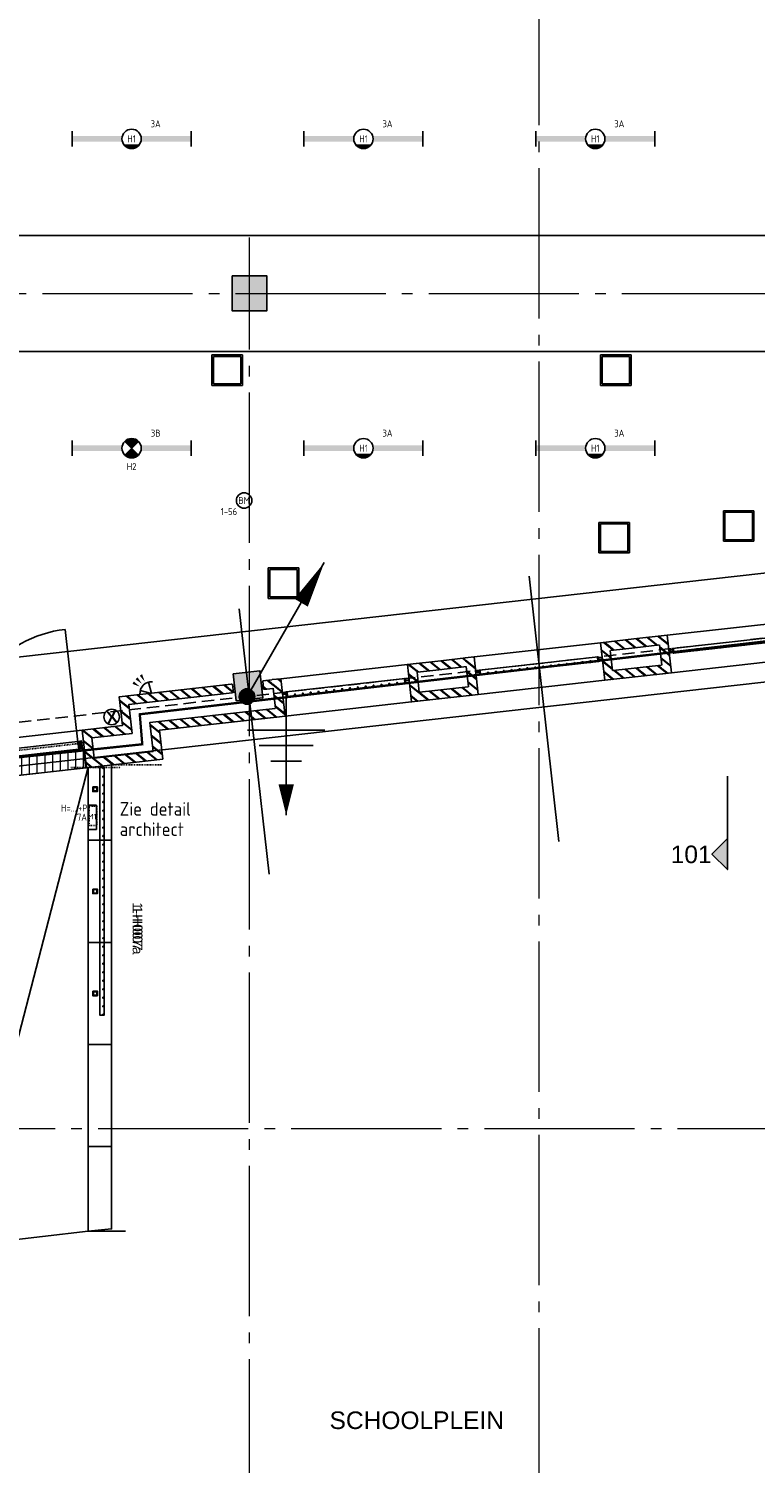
# Model space of a CAD drawing. Header units: millimetres. Extents: x -38031 to 123247, y -16330 to 129979.
# Tile 186 of 235: x 77752 to 87156, y -829 to 17722. Entities that reach past the tile are written whole.
import ezdxf
from ezdxf.enums import TextEntityAlignment as Align

# ---------------------------------------------------------------- set-up
doc = ezdxf.new("R2010")
doc.units = ezdxf.units.MM
doc.header["$LTSCALE"] = 50
for name, pattern in [('HIDDEN', [9.525, 6.35, -3.175]), ('HIDDEN2', [4.7625, 3.175, -1.5875]), ('STYLE_01', [0.41664, 0.20828, -0.20836]), ('STYLE_11', [5, 3.888855, -0.416718, 0.277786, -0.416641])]:
    doc.linetypes.add(name, pattern=pattern)
for name, color, linetype in [('AB$1A---_ATTRIB025', 8, 'Continuous'), ('AB$1A---_ATTRIB050', 8, 'Continuous'), ('AL$1A---_ALGEMEEN', 8, 'Continuous'), ('AM$1A---_ARCERING', 8, 'Continuous'), ('AT$1A---_TEKST050', 8, 'Continuous'), ('AT$1A---_TEKST100', 8, 'Continuous'), ('BOUWKUNDIG', 8, 'Continuous'), ('brandscheiding', 5, 'HIDDEN'), ('EB6511--_ATTRIB', 2, 'Continuous'), ('EL6121--', 3, 'Continuous'), ('EL6311--', 3, 'Continuous'), ('EL6311--NV', 7, 'Continuous'), ('EL6511--', 3, 'Continuous'), ('EL6521--', 3, 'Continuous'), ('versterkte strook', 7, 'Continuous'), ('Vloerdoos verdieping', 51, 'Continuous')]:
    doc.layers.add(name, color=color, linetype=linetype)
doc.layers.add('stramien', color=1, linetype='STYLE_11', lineweight=15)
doc.styles.add('Arial', font='ARIAL.TTF')
doc.styles.add('Arial (bold)', font='ARIALBD.TTF')
doc.styles.add('BURO-018', font='iso.shx', dxfattribs={"height": 90})
doc.styles.add('buro-070', font='ISO.shx', dxfattribs={"height": 350})
doc.styles.get("Standard").update_dxf_attribs({"font": 'iso.shx'})
pattern_1 = [(45, (0, 0), (70.7107, -70.7107), []), (45, (7.07, -7.07), (70.7107, -70.7107), [])]

# ---------------------------------------------------------------- blocks, each defined once
blk = doc.blocks.new('E00060')
at = {"color": 0, "linetype": 'Continuous'}
for q in [(-1.5, 3.6), (1.5, 3.6)]:
    blk.add_line((0, 1), q, dxfattribs=at)
blk.add_arc((0, 1), 3, 40.5288, 139.4712, dxfattribs=at)
for points in [[(-1.76, 6.21), (-1.08, 6.39), (-0.91, 4.38)], [(-0.35, 6.49), (0.35, 6.49), (0, 4.5)], [(1.08, 6.39), (1.76, 6.21), (0.91, 4.38)]]:
    blk.add_solid(points, dxfattribs=at)
at = {"color": 0, "linetype": 'Continuous', "style": 'BURO-018'}
for tag, p in [('E_TEXT1', (0, 9)), ('E_TEXT2', (5, 4))]:
    blk.add_attdef(tag, text='', height=1.8, dxfattribs=at).set_placement(p, align=Align.MIDDLE)
at = {"color": 0, "linetype": 'Continuous', "style": 'BURO-018', "flags": 1}
blk.add_attdef('E_MATCODE', text='', height=1.8, dxfattribs=at).set_placement((0, 0), align=Align.MIDDLE)
blk = doc.blocks.new('1115B6WD')
at = {"color": 0, "linetype": 'Continuous'}
for p, q in [((1.88, -1.65), (-1.88, -1.65)), ((1.68, -1.85), (-1.68, -1.85)), ((1.43, -2.05), (-1.43, -2.05)), ((1.09, -2.25), (-1.09, -2.25)), ((0.5, -2.45), (-0.5, -2.45))]:
    blk.add_line(p, q, dxfattribs=at)
blk = doc.blocks.new('1115B61540-WD2')
at = {"color": 0}
for p, q in [((-15.4, 2), (-15.4, -2)), ((15.4, 2), (15.4, -2))]:
    blk.add_line(p, q, dxfattribs=at)
at = {"color": 0, "linetype": 'Continuous'}
blk.add_circle((0, 0), 2.5, dxfattribs=at)
at = {"color": 0}
for points in [[(-2.5, 0.75), (-15.4, 0.75), (-2.5, -0.75), (-15.4, -0.75)], [(2.5, 0.75), (15.4, 0.75), (2.5, -0.75), (15.4, -0.75)]]:
    blk.add_solid(points, dxfattribs=at)
at = {"color": 0, "zscale": 100}
blk.add_blockref('1115B6WD', (0, 0), dxfattribs=at)
at = {"color": 0, "linetype": 'Continuous', "style": 'BURO-018'}
for tag, p in [('E_GKAST', (0, 8)), ('E_GROEP', (0, 5)), ('E_SGROEP', (4.5, 5)), ('E_ARMCODE', (0, 0)), ('E_SLET', (4.5, -3))]:
    blk.add_attdef(tag, text='', height=1.8, dxfattribs=at).set_placement(p, align=Align.MIDDLE)
blk = doc.blocks.new('E00018')
at = {"color": 0, "linetype": 'Continuous'}
for p, q in [((-1.77, -1.77), (1.77, 1.77)), ((1.77, -1.77), (-1.77, 1.77))]:
    blk.add_line(p, q, dxfattribs=at)
at = {"color": 0, "linetype": 'Continuous', "const_width": 2.5}
for points in [[(-0.88, 0.88, -0.198912), (0, 1.25, -0.198912), (0.88, 0.88, -1)], [(-0.88, -0.88, 0.198912), (0, -1.25, 0.198912), (0.88, -0.88, 1)]]:
    blk.add_lwpolyline(points, format="xyb", dxfattribs=at)
blk = doc.blocks.new('1115B61540-NO1')
at = {"color": 0}
for p, q in [((-15.4, 2), (-15.4, -2)), ((15.4, 2), (15.4, -2))]:
    blk.add_line(p, q, dxfattribs=at)
at = {"color": 0, "linetype": 'Continuous'}
blk.add_circle((0, 0), 2.5, dxfattribs=at)
at = {"color": 0}
for points in [[(-2.5, 0.75), (-15.4, 0.75), (-2.5, -0.75), (-15.4, -0.75)], [(2.5, 0.75), (15.4, 0.75), (2.5, -0.75), (15.4, -0.75)]]:
    blk.add_solid(points, dxfattribs=at)
at = {"color": 0, "zscale": 100}
blk.add_blockref('E00018', (0, 0), dxfattribs=at)
at = {"color": 0, "linetype": 'Continuous', "style": 'BURO-018'}
for tag, p in [('E_GKAST', (0, 8)), ('E_GROEP', (0, 5)), ('E_SGROEP', (4.5, 5)), ('E_ARMCODE', (0, 0)), ('E_SLET', (4.5, -3))]:
    blk.add_attdef(tag, text='', height=1.8, dxfattribs=at).set_placement(p, align=Align.MIDDLE)
blk = doc.blocks.new('0215A2')
at = {"color": 0, "linetype": 'Continuous'}
for p, q in [((0, -8), (0, 0)), ((-2.5, -2.5), (2.5, -2.5)), ((-1.75, -3.5), (1.75, -3.5)), ((-1, -4.5), (1, -4.5))]:
    blk.add_line(p, q, dxfattribs=at)
blk.add_lwpolyline([(0, -8, 0, 1, 0), (0, -6, 1, 1, 0)], format="xyseb", dxfattribs=at)
at = {"color": 0, "linetype": 'Continuous', "style": 'BURO-018', "flags": 1}
blk.add_attdef('E_MATCODE', text='', height=1.8, rotation=90, dxfattribs=at).set_placement((0, 0), align=Align.MIDDLE)
blk = doc.blocks.new('E00168')
at = {"color": 0, "linetype": 'Continuous'}
blk.add_line((0, 0), (5, 8.66), dxfattribs=at)
blk.add_lwpolyline([(5, 8.66, 0, 1, 0), (3.5, 6.062, 1, 1, 0)], format="xyseb", dxfattribs=at)
at = {"color": 0, "const_width": 0.5}
blk.add_lwpolyline([(-0.25, 0, 1), (0.25, 0, 1)], format="xyb", close=True, dxfattribs=at)
at = {"color": 0, "linetype": 'Continuous'}
blk.add_circle((0, 0), 0.5, dxfattribs=at)
blk = doc.blocks.new('E00123')
at = {"color": 0, "linetype": 'Continuous'}
blk.add_circle((0, 0), 2, dxfattribs=at)
at = {"color": 0, "linetype": 'Continuous', "style": 'BURO-018'}
for tag, p in [('E_TEXT1', (0, 4.5)), ('E_TEXT2', (0, 0))]:
    blk.add_attdef(tag, text='', height=1.8, dxfattribs=at).set_placement(p, align=Align.MIDDLE)
at = {"color": 0, "linetype": 'Continuous', "style": 'BURO-018', "flags": 1}
blk.add_attdef('E_MATCODE', (0, 0), '', height=1.8, dxfattribs=at)
blk = doc.blocks.new('VLOERDOOS')
at = {"layer": 'Vloerdoos verdieping'}
for p, q in [((0, 395), (395, 395)), ((0, 395), (0, 0)), ((20, 375), (20, 20)), ((20, 375), (375, 375)), ((40, 375), (40, 395)), ((80, 375), (80, 395)), ((90, 375), (90, 395)), ((130, 375), (130, 395)), ((140, 375), (140, 395)), ((235, 375), (235, 395)), ((315, 375), (315, 395)), ((355, 375), (355, 395)), ((375, 375), (375, 20)), ((395, 395), (395, 0)), ((0, 355), (20, 355)), ((0, 315), (20, 315)), ((0, 305), (20, 305)), ((0, 265), (20, 265)), ((0, 255), (20, 255)), ((375, 355), (395, 355)), ((375, 315), (395, 315)), ((375, 305), (395, 305)), ((375, 265), (395, 265)), ((375, 255), (395, 255)), ((0, 160), (20, 160)), ((0, 80), (20, 80)), ((0, 40), (20, 40)), ((0, 0), (395, 0)), ((20, 20), (375, 20)), ((40, 0), (40, 20)), ((80, 0), (80, 20)), ((90, 0), (90, 20)), ((130, 0), (130, 20)), ((140, 0), (140, 20)), ((235, 0), (235, 20)), ((315, 0), (315, 20)), ((355, 0), (355, 20)), ((375, 160), (395, 160)), ((375, 80), (395, 80)), ((375, 40), (395, 40))]:
    blk.add_line(p, q, dxfattribs=at)
blk = doc.blocks.new('E00161315110')
at = {"layer": 'EL6311--'}
for p, q in [((-3.15, -1.1), (-3.15, 1.1)), ((-3.15, 1.1), (3.15, 1.1)), ((3.15, 1.1), (3.15, -1.1)), ((3.15, -1.1), (-3.15, -1.1))]:
    blk.add_line(p, q, dxfattribs=at)
at = {"color": 0, "linetype": 'Continuous', "style": 'BURO-018'}
for tag, p in [('E_GKAST', (0, 8)), ('E_GROEP', (0, 5)), ('E_SGROEP', (4.5, 5)), ('E_ARMCODE', (0, 0)), ('E_SLET', (4.5, -3))]:
    blk.add_attdef(tag, text='', height=1.8, dxfattribs=at).set_placement(p, align=Align.MIDDLE)
blk = doc.blocks.new('metselwerk poort')
at = {"color": 0}
blk.add_wipeout([(175, 218), (175, 105), (1558, 105), (1558, -270), (2082, -270), (2082, -532), (1314, -532), (1314, -157), (-321, -157), (-321, -270), (1201, -270), (1201, -645), (2195, -645), (2195, -157), (1671, -157), (1671, 218)], dxfattribs=at).dxf.layer = 'AL$1A---_ALGEMEEN'
at = {"layer": 'AM$1A---_ARCERING', "linetype": 'Continuous', "lineweight": 5}
h = blk.add_hatch(dxfattribs=at)
h.set_pattern_fill('BAKSTEEN', color=256, style=0, pattern_type=2)
h.set_pattern_definition(pattern_1)
h.paths.add_polyline_path([(175, 218), (175, 105), (1558, 105), (1558, -270), (2082, -270), (2082, -532), (1314, -532), (1314, -157), (-321, -157), (-321, -270), (1201, -270), (1201, -645), (2195, -645), (2195, -157), (1671, -157), (1671, 218)])
at = {"layer": 'AL$1A---_ALGEMEEN', "color": 0, "flags": 128}
for points in [[(175, 218), (175, 105), (1558, 105), (1558, -270), (2082, -270), (2082, -532), (1314, -532), (1314, -157), (-321, -157)], [(-321, -270), (1201, -270), (1201, -645), (2195, -645), (2195, -157), (1671, -157), (1671, 218), (175, 218)]]:
    blk.add_lwpolyline(points, dxfattribs=at)
blk = doc.blocks.new('31x_staal-K-hek4-p')
at = {"layer": 'AM$1A---_ARCERING', "linetype": 'Continuous', "lineweight": 0}
for points in [[(-250, 1495), (-270, 1495), (-270, 1485), (-250, 1485)], [(-250, 1393), (-270, 1393), (-270, 1383), (-250, 1383)], [(-250, 1290), (-270, 1290), (-270, 1280), (-250, 1280)], [(-250, 1188), (-270, 1188), (-270, 1178), (-250, 1178)], [(-250, 1085), (-270, 1085), (-270, 1075), (-250, 1075)], [(-250, 983), (-270, 983), (-270, 973), (-250, 973)], [(-250, 880), (-270, 880), (-270, 870), (-250, 870)], [(-250, 778), (-270, 778), (-270, 768), (-250, 768)], [(-250, 675), (-270, 675), (-270, 665), (-250, 665)], [(-250, 573), (-270, 573), (-270, 563), (-250, 563)], [(-250, 470), (-270, 470), (-270, 460), (-250, 460)], [(-250, 368), (-270, 368), (-270, 358), (-250, 358)], [(-250, 265), (-270, 265), (-270, 255), (-250, 255)], [(-250, 163), (-270, 163), (-270, 153), (-250, 153)]]:
    blk.add_hatch(color=256, dxfattribs=at).paths.add_polyline_path(points)
at = {"layer": 'AL$1A---_ALGEMEEN', "color": 0}
for points in [[(-250, 1495), (-270, 1495), (-270, 1485), (-250, 1485)], [(-250, 1393), (-270, 1393), (-270, 1383), (-250, 1383)], [(-250, 1290), (-270, 1290), (-270, 1280), (-250, 1280)], [(-250, 1188), (-270, 1188), (-270, 1178), (-250, 1178)], [(-250, 1085), (-270, 1085), (-270, 1075), (-250, 1075)], [(-250, 983), (-270, 983), (-270, 973), (-250, 973)], [(-250, 880), (-270, 880), (-270, 870), (-250, 870)], [(-250, 778), (-270, 778), (-270, 768), (-250, 768)], [(-250, 675), (-270, 675), (-270, 665), (-250, 665)], [(-250, 573), (-270, 573), (-270, 563), (-250, 563)], [(-250, 470), (-270, 470), (-270, 460), (-250, 460)], [(-250, 368), (-270, 368), (-270, 358), (-250, 358)], [(-250, 265), (-270, 265), (-270, 255), (-250, 255)], [(-250, 163), (-270, 163), (-270, 153), (-250, 153)]]:
    blk.add_lwpolyline(points, close=True, dxfattribs=at)
at = {"color": 0}
for points in [[(-488, 2082), (-488, 1648), (-375, 1648), (-375, 2082)], [(-113, 2082), (-113, 1648), (0, 1648), (0, 2082)], [(-488, -434), (-488, 0), (-375, 0), (-375, -434)], [(-113, -434), (-113, 0), (0, 0), (0, -434)]]:
    blk.add_wipeout(points, dxfattribs=at).dxf.layer = 'AL$1A---_ALGEMEEN'
at = {"layer": 'AM$1A---_ARCERING', "linetype": 'Continuous', "lineweight": 5}
h = blk.add_hatch(dxfattribs=at)
h.set_pattern_fill('BAKSTEEN', color=256, style=0, pattern_type=2)
h.set_pattern_definition(pattern_1)
edge = h.paths.add_edge_path()
edge.add_line((-488, 2082), (-488, 1648))
edge.add_line((-488, 1648), (-375, 1648))
edge.add_line((-375, 1648), (-375, 2082))
h = blk.add_hatch(dxfattribs=at)
h.set_pattern_fill('BAKSTEEN', color=256, style=0, pattern_type=2)
h.set_pattern_definition(pattern_1)
edge = h.paths.add_edge_path()
edge.add_line((-113, 2082), (-113, 1648))
edge.add_line((-113, 1648), (0, 1648))
edge.add_line((0, 1648), (0, 2082))
h = blk.add_hatch(dxfattribs=at)
h.set_pattern_fill('BAKSTEEN', color=256, style=0, pattern_type=2)
h.set_pattern_definition(pattern_1)
edge = h.paths.add_edge_path()
edge.add_line((-488, -434), (-488, 0))
edge.add_line((-488, 0), (-375, 0))
edge.add_line((-375, 0), (-375, -434))
h = blk.add_hatch(dxfattribs=at)
h.set_pattern_fill('BAKSTEEN', color=256, style=0, pattern_type=2)
h.set_pattern_definition(pattern_1)
edge = h.paths.add_edge_path()
edge.add_line((-113, -434), (-113, 0))
edge.add_line((-113, 0), (0, 0))
edge.add_line((0, 0), (0, -434))
at = {"layer": 'AL$1A---_ALGEMEEN', "color": 0}
for p, q in [((-488, 2082), (-488, 1648)), ((-375, 1648), (-375, 2082)), ((-113, 2082), (-113, 1648)), ((0, 1648), (0, 2082)), ((-488, -434), (-488, 0)), ((-375, 0), (-375, -434)), ((-113, -434), (-113, 0)), ((0, 0), (0, -434))]:
    blk.add_line(p, q, dxfattribs=at)
blk.add_lwpolyline([(-488, 1648), (0, 1648), (0, 0), (-488, 0)], close=True, dxfattribs=at)
at = {"color": 0}
for points in [[(-488, 1761), (-488, 1648), (0, 1648), (0, 1761)], [(-488, -113), (-488, 0), (0, 0), (0, -113)]]:
    blk.add_wipeout(points, dxfattribs=at).dxf.layer = 'AL$1A---_ALGEMEEN'
at = {"layer": 'AM$1A---_ARCERING', "linetype": 'Continuous', "lineweight": 5}
h = blk.add_hatch(dxfattribs=at)
h.set_pattern_fill('BAKSTEEN', color=256, style=0, pattern_type=2)
h.set_pattern_definition(pattern_1)
edge = h.paths.add_edge_path()
edge.add_line((-488, 1761), (-488, 1648))
edge.add_line((-488, 1648), (0, 1648))
edge.add_line((0, 1648), (0, 1761))
h = blk.add_hatch(dxfattribs=at)
h.set_pattern_fill('BAKSTEEN', color=256, style=0, pattern_type=2)
h.set_pattern_definition(pattern_1)
edge = h.paths.add_edge_path()
edge.add_line((-488, -113), (-488, 0))
edge.add_line((-488, 0), (0, 0))
edge.add_line((0, 0), (0, -113))
at = {"layer": 'AL$1A---_ALGEMEEN', "color": 0}
for p, q in [((-375, 1761), (-115, 1761)), ((-375, -113), (-113, -113))]:
    blk.add_line(p, q, dxfattribs=at)
for points in [[(-488, 1761), (-488, 1648), (0, 1648), (0, 1761)], [(-488, -113), (-488, 0), (0, 0), (0, -113)]]:
    blk.add_lwpolyline(points, dxfattribs=at)
blk.add_lwpolyline([(-310, 1598), (-250, 1598), (-250, 50), (-310, 50)], close=True, dxfattribs=at)
at = {"color": 0}
for points in [[(-302, 1601), (-278, 1601), (-278, 1598), (-302, 1598)], [(-302, 3), (-278, 3), (-278, 0), (-302, 0)]]:
    blk.add_wipeout(points, dxfattribs=at).dxf.layer = 'AL$1A---_ALGEMEEN'
at = {"layer": 'AL$1A---_ALGEMEEN', "color": 0}
for points in [[(-302, 1601), (-278, 1601), (-278, 1598), (-302, 1598)], [(-302, 3), (-278, 3), (-278, 0), (-302, 0)]]:
    blk.add_lwpolyline(points, close=True, dxfattribs=at)
at = {"color": 0}
for points in [[(-302, 1648), (-278, 1648), (-278, 1645), (-302, 1645)], [(-300, 47), (-280, 47), (-280, 3), (-300, 3)]]:
    blk.add_wipeout(points, dxfattribs=at).dxf.layer = 'AL$1A---_ALGEMEEN'
at = {"layer": 'AM$1A---_ARCERING', "linetype": 'Continuous', "lineweight": 0}
blk.add_hatch(color=256, dxfattribs=at).paths.add_polyline_path([(-250, 60), (-310, 60), (-310, 50), (-250, 50)])
at = {"layer": 'AL$1A---_ALGEMEEN', "color": 0}
for points in [[(-302, 1648), (-278, 1648), (-278, 1645), (-302, 1645)], [(-250, 60), (-310, 60), (-310, 50), (-250, 50)], [(-300, 47), (-280, 47), (-280, 3), (-300, 3)]]:
    blk.add_lwpolyline(points, close=True, dxfattribs=at)
at = {"color": 0}
for points in [[(-300, 1645), (-280, 1645), (-280, 1601), (-300, 1601)], [(-302, 50), (-278, 50), (-278, 47), (-302, 47)]]:
    blk.add_wipeout(points, dxfattribs=at).dxf.layer = 'AL$1A---_ALGEMEEN'
at = {"layer": 'AM$1A---_ARCERING', "linetype": 'Continuous', "lineweight": 0}
blk.add_hatch(color=256, dxfattribs=at).paths.add_polyline_path([(-250, 1588), (-310, 1588), (-310, 1598), (-250, 1598)])
at = {"layer": 'AL$1A---_ALGEMEEN', "color": 0}
for points in [[(-250, 1588), (-310, 1588), (-310, 1598), (-250, 1598)], [(-300, 1645), (-280, 1645), (-280, 1601), (-300, 1601)], [(-302, 50), (-278, 50), (-278, 47), (-302, 47)]]:
    blk.add_lwpolyline(points, close=True, dxfattribs=at)
blk = doc.blocks.new('21x_zaagwerk')
at = {"layer": 'AL$1A---_ALGEMEEN', "color": 0}
blk.add_circle((0, 0), 100, dxfattribs=at)
at = {"layer": 'AT$1A---_TEKST100', "insert": (-68, 74), "char_height": 151.52, "attachment_point": 1, "line_spacing_factor": 0.967741, "style": 'Arial (bold)'}
blk.add_mtext('{\\C256;\\lX}', dxfattribs=at)
blk = doc.blocks.new('31x_staal-K-hek2-p')
at = {"layer": 'AL$1A---_ALGEMEEN', "color": 0}
for p, q in [((0, 488), (-3156, 488)), ((0, 0), (-3156, 0))]:
    blk.add_line(p, q, dxfattribs=at)
at = {"layer": 'AT$1A---_TEKST100', "insert": (-1577, 1243), "char_height": 151.52, "attachment_point": 2, "line_spacing_factor": 0.967741, "style": 'Arial (bold)'}
blk.add_mtext('{\\C256;\\lpoort 1}', dxfattribs=at)
at = {"color": 0, "linetype": 'Continuous'}
blk.add_wipeout([(-3086, 351), (-70, 351), (-70, 251), (-3086, 251)], dxfattribs=at).dxf.layer = 'AL$1A---_ALGEMEEN'
at = {"layer": 'AM$1A---_ARCERING', "linetype": 'Continuous', "lineweight": 0}
for points in [[(-3136, 351), (-3086, 351), (-3086, 251), (-3136, 251)], [(-70, 351), (-20, 351), (-20, 251), (-70, 251)]]:
    blk.add_hatch(color=256, dxfattribs=at).paths.add_polyline_path(points)
at = {"layer": 'AL$1A---_ALGEMEEN', "color": 0}
for p, q in [((-3086, 300), (-3086, 1808)), ((-70, 300), (-70, 1808))]:
    blk.add_line(p, q, dxfattribs=at)
at = {"layer": 'AL$1A---_ALGEMEEN', "color": 0, "linetype": 'STYLE_01'}
blk.add_line((-3086, 321), (-70, 321), dxfattribs=at)
at = {"layer": 'AL$1A---_ALGEMEEN', "color": 0}
for points in [[(-3136, 351), (-3086, 351), (-3086, 251), (-3136, 251)], [(-70, 351), (-20, 351), (-20, 251), (-70, 251)]]:
    blk.add_lwpolyline(points, close=True, dxfattribs=at)
at = {"layer": 'AL$1A---_ALGEMEEN', "color": 0, "linetype": 'Continuous'}
blk.add_lwpolyline([(-3086, 351), (-70, 351), (-70, 251), (-3086, 251)], close=True, dxfattribs=at)
at = {"layer": 'AL$1A---_ALGEMEEN', "color": 0}
for centre, start, end in [((-3086, 300), 0, 90), ((-70, 300), 90, 180)]:
    blk.add_arc(centre, 1508, start, end, dxfattribs=at)
blk = doc.blocks.new('metselwerk zo gevel sout')
at = {"layer": 'AL$1A---_ALGEMEEN', "color": 0, "xscale": -1}
blk.add_blockref('metselwerk poort', (-7548, 0), dxfattribs=at)
at = {"layer": 'AL$1A---_ALGEMEEN', "color": 0, "rotation": 270}
blk.add_blockref('31x_staal-K-hek4-p', (-2082, -270), dxfattribs=at)
at = {"layer": 'AL$1A---_ALGEMEEN', "color": 0}
for name, p in [('31x_staal-K-hek2-p', (-9745, -645)), ('21x_zaagwerk', (-9344, -30))]:
    blk.add_blockref(name, p, dxfattribs=at)
at = {"layer": 'AL$1A---_ALGEMEEN', "color": 0, "rotation": 270}
blk.add_blockref('31x_staal-K-hek4-p', (-4598, -270), dxfattribs=at)
at = {"layer": 'AL$1A---_ALGEMEEN', "color": 0}
blk.add_line((-3773, -2275), (-3773, 1175), dxfattribs=at)
at = {"layer": 'AL$1A---_ALGEMEEN', "color": 0, "rotation": 270}
blk.add_blockref('31x_staal-K-hek4-p', (-7113, -270), dxfattribs=at)
at = {"color": 0}
blk.add_wipeout([(-7744, 350), (-7350, 350), (-7350, 0), (-7744, 0)], dxfattribs=at).dxf.layer = 'AL$1A---_ALGEMEEN'
at = {"layer": 'AL$1A---_ALGEMEEN', "color": 0}
for p, q in [((-7547, -2275), (-7547, 1175)), ((-7744, 218), (-7744, 105)), ((-7350, 218), (-7350, 105))]:
    blk.add_line(p, q, dxfattribs=at)
blk = doc.blocks.new('hekmerk')
at = {"layer": 'AL$1A---_ALGEMEEN', "color": 0, "style": 'Arial'}
blk.add_attdef('stramiennummer', text='', height=126, dxfattribs=at).set_placement((0, 0), align=Align.BOTTOM_CENTER)
blk = doc.blocks.new('drsnd pijl')
at = {"layer": 'AM$1A---_ARCERING', "linetype": 'Continuous', "lineweight": 0}
blk.add_hatch(color=256, dxfattribs=at).paths.add_polyline_path([(1005, 442), (200, 442), (0, 242), (-200, 442), (200, 442)])
at = {"layer": 'AL$1A---_ALGEMEEN', "color": 0}
blk.add_lwpolyline([(1005, 442), (200, 442), (0, 242), (-200, 442), (200, 442)], dxfattribs=at)
at = {"layer": 'AL$1A---_ALGEMEEN', "color": 0, "style": 'Arial'}
blk.add_attdef('peil', text='', height=227, rotation=90, dxfattribs=at).set_placement((170, -290), align=Align.BOTTOM_LEFT)
at = {"layer": 'AL$1A---_ALGEMEEN', "color": 0, "flags": 1}
blk.add_attdef('onderdeel', (-200, -700), '', height=227, dxfattribs=at)
blk = doc.blocks.new('200254 W 210 11-06-2007')
at = {"layer": 'AM$1A---_ARCERING', "linetype": 'Continuous', "lineweight": 0}
for points in [[(44186, -10463), (44636, -10463), (44636, -10913), (44186, -10913)], [(42512, -16820), (42532, -16820), (42532, -16830), (42512, -16830)], [(42512, -16930), (42532, -16930), (42532, -16940), (42512, -16940)], [(42512, -17040), (42532, -17040), (42532, -17050), (42512, -17050)], [(42512, -17150), (42532, -17150), (42532, -17160), (42512, -17160)], [(42512, -17260), (42532, -17260), (42532, -17270), (42512, -17270)], [(42512, -17370), (42532, -17370), (42532, -17380), (42512, -17380)], [(42512, -17480), (42532, -17480), (42532, -17490), (42512, -17490)], [(42512, -17590), (42532, -17590), (42532, -17600), (42512, -17600)], [(42512, -17700), (42532, -17700), (42532, -17710), (42512, -17710)], [(42512, -17810), (42532, -17810), (42532, -17820), (42512, -17820)], [(42512, -17920), (42532, -17920), (42532, -17930), (42512, -17930)], [(42512, -18030), (42532, -18030), (42532, -18040), (42512, -18040)], [(42512, -18140), (42532, -18140), (42532, -18150), (42512, -18150)], [(42512, -18250), (42532, -18250), (42532, -18260), (42512, -18260)], [(42512, -18360), (42532, -18360), (42532, -18370), (42512, -18370)], [(42512, -18470), (42532, -18470), (42532, -18480), (42512, -18480)], [(42512, -18580), (42532, -18580), (42532, -18590), (42512, -18590)], [(42512, -18690), (42532, -18690), (42532, -18700), (42512, -18700)], [(42512, -18800), (42532, -18800), (42532, -18810), (42512, -18810)], [(42512, -18910), (42532, -18910), (42532, -18920), (42512, -18920)], [(42512, -19020), (42532, -19020), (42532, -19030), (42512, -19030)], [(42512, -19130), (42532, -19130), (42532, -19140), (42512, -19140)], [(42512, -19240), (42532, -19240), (42532, -19250), (42512, -19250)], [(42512, -19350), (42532, -19350), (42532, -19360), (42512, -19360)], [(42512, -19460), (42532, -19460), (42532, -19470), (42512, -19470)], [(42512, -19570), (42532, -19570), (42532, -19580), (42512, -19580)]]:
    blk.add_hatch(color=256, dxfattribs=at).paths.add_polyline_path(points)
at = {"layer": 'AM$1A---_ARCERING', "linetype": 'Continuous', "lineweight": 5}
h = blk.add_hatch(dxfattribs=at)
h.set_pattern_fill('GIPS___', color=256, scale=50, style=0, pattern_type=2)
h.set_pattern_definition([(90, (-987936.49, -175784.82), (100, 0), [])])
h.paths.add_polyline_path([(39134, -16926), (42264, -16574), (42292, -16822), (39162, -17175)])
at = {"layer": 'AL$1A---_ALGEMEEN'}
for p, q in [((42322, -17760), (42626, -17760)), ((42322, -19080), (42626, -19080)), ((42322, -20400), (42626, -20400)), ((42322, -21720), (42626, -21720))]:
    blk.add_line(p, q, dxfattribs=at)
for points in [[(44186, -10463), (44636, -10463), (44636, -10913), (44186, -10913)], [(39134, -16926), (42264, -16574), (42292, -16822), (39162, -17175)], [(42532, -16820), (42472, -16820), (42472, -20020), (42532, -20020)], [(42512, -16820), (42532, -16820), (42532, -16830), (42512, -16830)], [(42512, -16930), (42532, -16930), (42532, -16940), (42512, -16940)], [(42512, -17040), (42532, -17040), (42532, -17050), (42512, -17050)], [(42512, -17150), (42532, -17150), (42532, -17160), (42512, -17160)], [(42512, -17260), (42532, -17260), (42532, -17270), (42512, -17270)], [(42512, -17370), (42532, -17370), (42532, -17380), (42512, -17380)], [(42512, -17480), (42532, -17480), (42532, -17490), (42512, -17490)], [(42512, -17590), (42532, -17590), (42532, -17600), (42512, -17600)], [(42512, -17700), (42532, -17700), (42532, -17710), (42512, -17710)], [(42512, -17810), (42532, -17810), (42532, -17820), (42512, -17820)], [(42512, -17920), (42532, -17920), (42532, -17930), (42512, -17930)], [(42512, -18030), (42532, -18030), (42532, -18040), (42512, -18040)], [(42512, -18140), (42532, -18140), (42532, -18150), (42512, -18150)], [(42512, -18250), (42532, -18250), (42532, -18260), (42512, -18260)], [(42512, -18360), (42532, -18360), (42532, -18370), (42512, -18370)], [(42512, -18470), (42532, -18470), (42532, -18480), (42512, -18480)], [(42512, -18580), (42532, -18580), (42532, -18590), (42512, -18590)], [(42512, -18690), (42532, -18690), (42532, -18700), (42512, -18700)], [(42512, -18800), (42532, -18800), (42532, -18810), (42512, -18810)], [(42512, -18910), (42532, -18910), (42532, -18920), (42512, -18920)], [(42512, -19020), (42532, -19020), (42532, -19030), (42512, -19030)], [(42512, -19130), (42532, -19130), (42532, -19140), (42512, -19140)], [(42512, -19240), (42532, -19240), (42532, -19250), (42512, -19250)], [(42512, -19350), (42532, -19350), (42532, -19360), (42512, -19360)], [(42512, -19460), (42532, -19460), (42532, -19470), (42512, -19470)], [(42512, -19570), (42532, -19570), (42532, -19580), (42512, -19580)]]:
    blk.add_lwpolyline(points, close=True, dxfattribs=at)
at = {"layer": 'AL$1A---_ALGEMEEN', "linetype": 'Continuous'}
blk.add_lwpolyline([(42626, -16786), (42322, -16814), (42322, -22814), (42626, -22786)], close=True, dxfattribs=at)
at = {"layer": 'stramien', "ltscale": 10}
blk.add_line((-40770, -10688), (65524, -10688), dxfattribs=at)
at = {"layer": 'AL$1A---_ALGEMEEN', "rotation": 6.407550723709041}
blk.add_blockref('metselwerk zo gevel sout', (51910, -15093), dxfattribs=at)
at = {"layer": 'AM$1A---_ARCERING', "linetype": 'Continuous', "lineweight": 0}
for points in [[(44198, -15607), (44546, -15568), (44585, -15916), (44237, -15955)], [(42512, -19680), (42532, -19680), (42532, -19690), (42512, -19690)], [(42512, -19790), (42532, -19790), (42532, -19800), (42512, -19800)], [(42512, -19900), (42532, -19900), (42532, -19910), (42512, -19910)], [(42512, -20010), (42532, -20010), (42532, -20020), (42512, -20020)]]:
    blk.add_hatch(color=256, dxfattribs=at).paths.add_polyline_path(points)
h = blk.add_hatch(color=256, dxfattribs=at)
h.paths.add_polyline_path([(42382, -17070), (42442, -17070), (42442, -17130), (42382, -17130)])
h.paths.add_polyline_path([(42390, -17122), (42434, -17122), (42434, -17078), (42390, -17078)], flags=16)
h = blk.add_hatch(color=256, dxfattribs=at)
h.paths.add_polyline_path([(42382, -18390), (42442, -18390), (42442, -18450), (42382, -18450)])
h.paths.add_polyline_path([(42390, -18442), (42434, -18442), (42434, -18398), (42390, -18398)], flags=16)
h = blk.add_hatch(color=256, dxfattribs=at)
h.paths.add_polyline_path([(42382, -19710), (42442, -19710), (42442, -19770), (42382, -19770)])
h.paths.add_polyline_path([(42390, -19762), (42434, -19762), (42434, -19718), (42390, -19718)], flags=16)
at = {"layer": 'AL$1A---_ALGEMEEN', "linetype": 'STYLE_01'}
for p, q in [((42098, -16818), (42748, -16819)), ((42626, -16786), (43276, -16786))]:
    blk.add_line(p, q, dxfattribs=at)
at = {"layer": 'AL$1A---_ALGEMEEN'}
for p, q in [((39170, -23180), (42322, -22814)), ((42322, -22814), (42808, -22814))]:
    blk.add_line(p, q, dxfattribs=at)
for points in [[(44198, -15607), (44546, -15568), (44585, -15916), (44237, -15955)], [(42512, -19680), (42532, -19680), (42532, -19690), (42512, -19690)], [(42512, -19790), (42532, -19790), (42532, -19800), (42512, -19800)], [(42512, -19900), (42532, -19900), (42532, -19910), (42512, -19910)], [(42512, -20010), (42532, -20010), (42532, -20020), (42512, -20020)]]:
    blk.add_lwpolyline(points, close=True, dxfattribs=at)
blk.add_lwpolyline([(39169, -17174), (40719, -22997), (42322, -16814)], dxfattribs=at)
at = {"layer": 'AL$1A---_ALGEMEEN', "flags": 128}
for points in [[(42382, -17070), (42442, -17070), (42442, -17130), (42382, -17130)], [(42390, -17122), (42434, -17122), (42434, -17078), (42390, -17078)], [(42382, -18390), (42442, -18390), (42442, -18450), (42382, -18450)], [(42390, -18442), (42434, -18442), (42434, -18398), (42390, -18398)], [(42382, -19710), (42442, -19710), (42442, -19770), (42382, -19770)], [(42390, -19762), (42434, -19762), (42434, -19718), (42390, -19718)]]:
    blk.add_lwpolyline(points, close=True, dxfattribs=at)
at = {"layer": 'AL$1A---_ALGEMEEN', "linetype": 'STYLE_01'}
blk.add_lwpolyline([(42335, -17319), (42435, -17319), (42435, -17569), (42335, -17569)], close=True, dxfattribs=at)
at = {"layer": 'stramien', "ltscale": 10}
for p, q in [((48161, -41014), (48161, 36216)), ((44411, -38915), (44411, -9965)), ((-37549, -21488), (65549, -21488))]:
    blk.add_line(p, q, dxfattribs=at)
at = {"layer": 'AL$1A---_ALGEMEEN'}
ref = blk.add_blockref('drsnd pijl', (50153, -17938), dxfattribs=dict(at, xscale=-1, rotation=270))
ref.add_attrib('peil', '101', dxfattribs={"layer": 'AB$1A---_ATTRIB050', "height": 227.3, "style": 'Arial'}).set_placement((49862, -18124), align=Align.BOTTOM_LEFT)
ref = blk.add_blockref('hekmerk', (42861, -18899), dxfattribs=dict(at, rotation=270))
ref.add_attrib('stramiennummer', '1-H007a', dxfattribs={"layer": 'AB$1A---_ATTRIB025', "height": 126.3, "rotation": 270, "style": 'Arial'}).set_placement((42861, -18899), align=Align.BOTTOM_CENTER)
ref = blk.add_blockref('hekmerk', (42861, -18899), dxfattribs=dict(at, rotation=270))
ref.add_attrib('stramiennummer', '1-H007', dxfattribs={"layer": 'AB$1A---_ATTRIB025', "height": 126.3, "rotation": 270, "style": 'Arial'}).set_placement((42861, -18899), align=Align.BOTTOM_CENTER)
at = {"layer": 'AT$1A---_TEKST050', "insert": (46576, -25146), "char_height": 227.29, "attachment_point": 2, "line_spacing_factor": 0.967741, "style": 'Arial'}
blk.add_mtext('{\\C256;\\lSCHOOLPLEIN}', dxfattribs=at)

msp = doc.modelspace()

# ---------------------------------------------------------------- block references
at = {"layer": 'BOUWKUNDIG'}
msp.add_blockref('200254 W 210 11-06-2007', (36199, 24987.6), dxfattribs=at)

# ---------------------------------------------------------------- next in the draw order: linework, layer by layer
at = {"layer": 'brandscheiding', "const_width": 30}
msp.add_lwpolyline([(54354.4, 25614.3), (74096.2, 25614.3), (74096.2, 42545), (78743.2, 42545), (78743.2, 46495.5), (99261.6, 46495.5), (99261.6, 11193.8), (79190, 8856.9), (79222.3, 8468.9), (74596.4, 7983.9), (74564.1, 8339.6), (26697.9, 2966.4)], dxfattribs=at)
at = {"layer": 'EL6121--', "color": 5, "linetype": 'HIDDEN2'}
msp.add_line((99081, 11174.4), (-4290, -488.3), dxfattribs=at)
at = {"layer": 'versterkte strook'}
for p, q in [((9526.6, 15050), (104346.1, 15050)), ((9526.6, 13550), (104346.1, 13550)), ((17347.9, 2828.8), (103116, 12460.7)), ((17504.2, 1437.6), (103272.2, 11069.5))]:
    msp.add_line(p, q, dxfattribs=at)

# ---------------------------------------------------------------- next in the draw order: block references
at = {"layer": 'EL6121--', "linetype": 'HIDDEN2', "xscale": 200, "yscale": 200, "zscale": 200}
for name, p in [('E00168', (80578.3, 9086.9)), ('0215A2', (81084.9, 9152.5))]:
    msp.add_blockref(name, p, dxfattribs=at)
at = {"layer": 'EL6311--'}
ref = msp.add_blockref('1115B61540-WD2', (79084.8, 16297.6), dxfattribs=dict(at, xscale=50, yscale=50, zscale=50))
ref.add_attrib('E_ARMCODE', 'H1', dxfattribs={"layer": '0', "color": 1, "linetype": 'Continuous', "height": 90, "style": 'BURO-018'}).set_placement((79084.8, 16297.6), align=Align.MIDDLE)
ref.add_attrib('E_GROEP', '3A', dxfattribs={"layer": '0', "color": 1, "linetype": 'Continuous', "height": 90, "style": 'BURO-018'}).set_placement((79395.8, 16492.6), align=Align.MIDDLE)
ref = msp.add_blockref('1115B61540-WD2', (82084.8, 16297.6), dxfattribs=dict(at, xscale=50, yscale=50, zscale=50))
ref.add_attrib('E_ARMCODE', 'H1', dxfattribs={"layer": '0', "color": 1, "linetype": 'Continuous', "height": 90, "style": 'BURO-018'}).set_placement((82084.8, 16297.6), align=Align.MIDDLE)
ref.add_attrib('E_GROEP', '3A', dxfattribs={"layer": '0', "color": 1, "linetype": 'Continuous', "height": 90, "style": 'BURO-018'}).set_placement((82395.8, 16492.6), align=Align.MIDDLE)
ref = msp.add_blockref('1115B61540-WD2', (85084.8, 16297.6), dxfattribs=dict(at, xscale=50, yscale=50, zscale=50))
ref.add_attrib('E_ARMCODE', 'H1', dxfattribs={"layer": '0', "color": 1, "linetype": 'Continuous', "height": 90, "style": 'BURO-018'}).set_placement((85084.8, 16297.6), align=Align.MIDDLE)
ref.add_attrib('E_GROEP', '3A', dxfattribs={"layer": '0', "color": 1, "linetype": 'Continuous', "height": 90, "style": 'BURO-018'}).set_placement((85395.8, 16492.6), align=Align.MIDDLE)
ref = msp.add_blockref('1115B61540-WD2', (82084.8, 12297.6), dxfattribs=dict(at, xscale=50, yscale=50, zscale=50))
ref.add_attrib('E_ARMCODE', 'H1', dxfattribs={"layer": '0', "color": 1, "linetype": 'Continuous', "height": 90, "style": 'BURO-018'}).set_placement((82084.8, 12297.6), align=Align.MIDDLE)
ref.add_attrib('E_GROEP', '3A', dxfattribs={"layer": '0', "color": 1, "linetype": 'Continuous', "height": 90, "style": 'BURO-018'}).set_placement((82395.8, 12492.6), align=Align.MIDDLE)
ref = msp.add_blockref('1115B61540-WD2', (85084.8, 12297.6), dxfattribs=dict(at, xscale=50, yscale=50, zscale=50))
ref.add_attrib('E_ARMCODE', 'H1', dxfattribs={"layer": '0', "color": 1, "linetype": 'Continuous', "height": 90, "style": 'BURO-018'}).set_placement((85084.8, 12297.6), align=Align.MIDDLE)
ref.add_attrib('E_GROEP', '3A', dxfattribs={"layer": '0', "color": 1, "linetype": 'Continuous', "height": 90, "style": 'BURO-018'}).set_placement((85395.8, 12492.6), align=Align.MIDDLE)
ref = msp.add_blockref('E00161315110', (78575.1, 7524.7), dxfattribs=dict(at, xscale=50.00000000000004, yscale=50, zscale=50, rotation=90.03173068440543))
ref.add_attrib('E_ARMCODE', 'M1', dxfattribs={"layer": '0', "color": 1, "linetype": 'Continuous', "height": 70, "style": 'BURO-018'}).set_placement((78573, 7534.1), align=Align.MIDDLE)
ref.add_attrib('E_GROEP', '7A', dxfattribs={"layer": '0', "color": 1, "linetype": 'Continuous', "height": 90, "style": 'BURO-018'}).set_placement((78441.6, 7525.6), align=Align.MIDDLE)
at = {"layer": 'EL6311--NV'}
ref = msp.add_blockref('1115B61540-NO1', (79084.8, 12297.6), dxfattribs=dict(at, xscale=50, yscale=50, zscale=50))
ref.add_attrib('E_ARMCODE', 'H2', dxfattribs={"layer": '0', "color": 1, "linetype": 'Continuous', "height": 90, "style": 'BURO-018'}).set_placement((79084.8, 12060.3), align=Align.MIDDLE)
ref.add_attrib('E_GROEP', '3B', dxfattribs={"layer": '0', "color": 1, "linetype": 'Continuous', "height": 90, "style": 'BURO-018'}).set_placement((79395.8, 12492.6), align=Align.MIDDLE)
at = {"layer": 'EL6511--'}
ref = msp.add_blockref('E00123', (80540.1, 11621.6), dxfattribs=dict(at, xscale=50, yscale=50, zscale=50))
ref.add_attrib('E_TEXT2', 'BM', dxfattribs={"layer": 'EB6511--_ATTRIB', "color": 1, "linetype": 'Continuous', "height": 90, "style": 'BURO-018'}).set_placement((80540.1, 11621.6), align=Align.MIDDLE)
ref.add_attrib('E_TEXT1', '1-56', dxfattribs={"layer": 'EB6511--_ATTRIB', "color": 1, "linetype": 'Continuous', "height": 90, "style": 'BURO-018'}).set_placement((80343.2, 11477.7), align=Align.MIDDLE)
at = {"layer": 'EL6521--', "xscale": 50.0000000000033, "yscale": 50, "zscale": 50, "rotation": 45}
msp.add_blockref('E00060', (79377.4, 9092.3), dxfattribs=at)
at = {"layer": 'Vloerdoos verdieping', "rotation": 90}
for p in [(80517.5, 13108.7), (85547.5, 13108.7), (85527.5, 10943.8), (87137.5, 11093.8), (81247.5, 10354.3)]:
    msp.add_blockref('VLOERDOOS', p, dxfattribs=at)

# ---------------------------------------------------------------- next in the draw order: texts
at = {"layer": 'EL6311--', "color": 1, "linetype": 'Continuous', "style": 'BURO-018'}
msp.add_text('H=....+P', height=90, dxfattribs=at).set_placement((78341.9, 7643.8), align=Align.MIDDLE)
at = {"layer": 'EL6311--', "style": 'buro-070'}
for s, p in [('Zie detail', (78930, 7545.7)), ('architect', (78930, 7283.2))]:
    msp.add_text(s, height=175, dxfattribs=at).set_placement(p)

doc.saveas('drawing.dxf')
